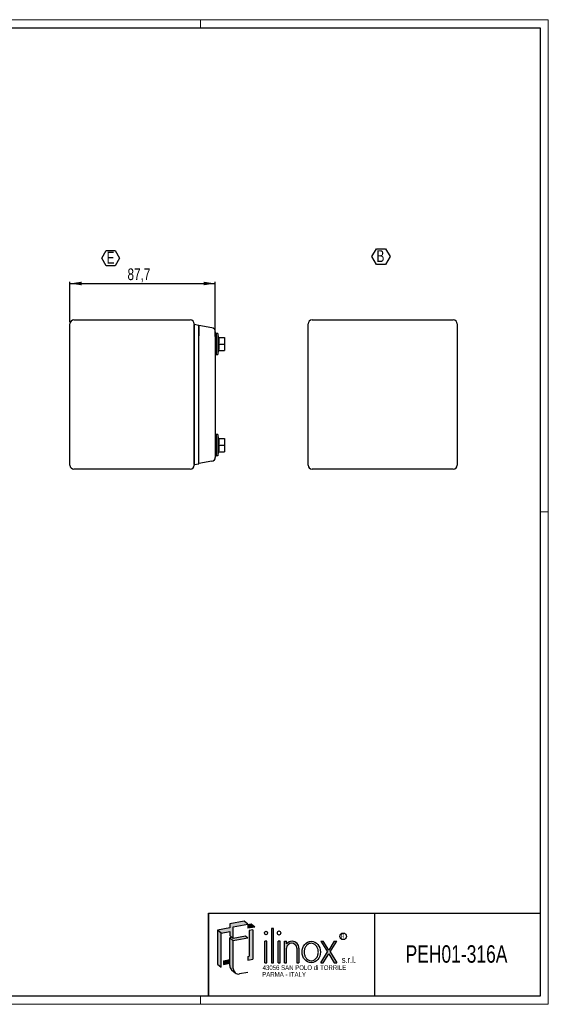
# Model space of a CAD drawing. Header units: millimetres. Extents: x 0 to 841, y 0 to 594.
# Tile 3 of 3: x 522 to 841, y 0 to 594. Entities that reach past the tile are written whole.
import ezdxf

# ---------------------------------------------------------------- set-up
doc = ezdxf.new("R2010")
doc.units = ezdxf.units.MM
doc.layers.add('SLD-0_0', color=7, linetype='Continuous')
doc.styles.add('SLDTEXTSTYLE0', font='TXT', dxfattribs={"width": 0.75})
doc.styles.add('SLDTEXTSTYLE1', font='TXT', dxfattribs={"width": 0.6328001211})
doc.styles.add('SLDTEXTSTYLE2', font='TXT', dxfattribs={"width": 0.8214676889})
doc.styles.add('SLDTEXTSTYLE3', font='TXT', dxfattribs={"width": 0.7720111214})
doc.styles.add('SLDTEXTSTYLE4', font='TXT', dxfattribs={"width": 0.7700328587})
doc.dimstyles.new('SLDDIMSTYLE2', dxfattribs={"dimtxt": 7.0555555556, "dimasz": 7.0555555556, "dimexe": 0, "dimexo": 0.0625, "dimgap": 1.7638888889, "dimtad": 1, "dimdec": 1, "dimrnd": 1e-09, "dimzin": 12, "dimdsep": 46, "dimtxsty": 'SLDTEXTSTYLE0', "dimsah": 1, "dimcen": 0.09, "dimadec": 0, "dimazin": 3, "dimtfac": 1, "dimtdec": 1, "dimtofl": 0, "dimtmove": 0, "dimatfit": 3, "dimfxl": 1, "dimfrac": 2, "dimtolj": 1, "dimtzin": 12, "dimarcsym": 0})

# ---------------------------------------------------------------- blocks, each defined once
blk = doc.blocks.new('_D_6')
at = {"layer": 'SLD-0_0'}
for p, q in [((552.3006238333, 411.3684085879), (552.3006238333, 435.7684085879)), ((552.3006238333, 434.7684085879), (640.0006238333, 434.7684085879)), ((640.0006238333, 402.8098382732), (640.0006238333, 435.7684085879))]:
    blk.add_line(p, q, dxfattribs=at)
for points in [[(552.3006238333, 434.7684085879), (559.3561793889, 433.6829385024), (559.3561793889, 435.8538786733)], [(640.0006238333, 434.7684085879), (632.9450682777, 435.8538786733), (632.9450682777, 433.6829385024)]]:
    blk.add_solid(points, dxfattribs=at)
at = {"layer": 'SLD-0_0', "insert": (587.0273981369, 443.863497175), "char_height": 7.0555555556, "attachment_point": 1, "style": 'SLDTEXTSTYLE0'}
blk.add_mtext('87,7', dxfattribs=at)
blk = doc.blocks.new('SW_NOTE_0_3')
at = {"layer": 'SLD-0_0', "color": 0}
for p, q in [((-2.8327902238, 5.4139997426), (-0.1711224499, 10.0241435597)), ((-0.1711224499, 10.0241435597), (5.1522130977, 10.0241435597)), ((5.1522130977, 10.0241435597), (7.8138808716, 5.4139997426)), ((-0.1711224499, 0.8038559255), (-2.8327902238, 5.4139997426)), ((5.1522130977, 0.8038559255), (-0.1711224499, 0.8038559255)), ((7.8138808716, 5.4139997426), (5.1522130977, 0.8038559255))]:
    blk.add_line(p, q, dxfattribs=at)
at = {"layer": 'SLD-0_0', "color": 0, "insert": (0, 9.208777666), "char_height": 7.14375, "attachment_point": 1, "style": 'SLDTEXTSTYLE0'}
blk.add_mtext('E', dxfattribs=at)
blk = doc.blocks.new('SW_NOTE_0_4')
at = {"layer": 'SLD-0_0', "color": 0}
for p, q in [((-2.8027585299, 5.3386802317), (-0.0571041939, 10.0942930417)), ((-0.0571041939, 10.0942930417), (5.4342044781, 10.0942930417)), ((5.4342044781, 10.0942930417), (8.179858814, 5.3386802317)), ((-0.0571041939, 0.5830674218), (-2.8027585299, 5.3386802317)), ((5.4342044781, 0.5830674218), (-0.0571041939, 0.5830674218)), ((8.179858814, 5.3386802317), (5.4342044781, 0.5830674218))]:
    blk.add_line(p, q, dxfattribs=at)
at = {"layer": 'SLD-0_0', "color": 0, "insert": (0, 9.208777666), "char_height": 7.14375, "attachment_point": 1, "style": 'SLDTEXTSTYLE0'}
blk.add_mtext('B', dxfattribs=at)

msp = doc.modelspace()

# ---------------------------------------------------------------- hatches: boundary and pattern name
at = {"linetype": 'Continuous'}
for points in [[(643.5623881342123, 42.93049448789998), (648.6876798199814, 43.83422169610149), (648.6876798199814, 41.49485084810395), (650.0699781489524, 40.33496483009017), (650.8381542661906, 39.69038853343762), (650.8381542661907, 46.70850107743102), (659.5927103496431, 48.25216551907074), (657.4422359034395, 50.05662783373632), (648.6876798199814, 48.51296339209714), (648.6876798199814, 46.01787067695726), (641.4119136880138, 44.73495680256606)], [(659.5927103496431, 45.75707280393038), (663.8360969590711, 46.50529635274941), (661.685622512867, 48.30975866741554), (659.5927103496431, 47.9407217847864)], [(641.4119136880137, 24.14849334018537), (643.5623881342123, 22.34403102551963), (643.5623881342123, 42.93049448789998), (641.4119136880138, 44.73495680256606)], [(662.6467847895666, 27.09661558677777), (662.6467847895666, 44.83252775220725), (660.4963103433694, 44.47994683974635), (660.4963103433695, 28.9010779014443), (659.5927103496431, 28.77953397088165), (659.5927103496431, 26.595884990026)], [(673.9151311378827, 24.96253889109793), (675.1325188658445, 24.96253889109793), (675.1325188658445, 45.730596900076), (673.9151311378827, 45.730596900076)], [(650.8381542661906, 39.69038853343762), (650.0699781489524, 40.33496483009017), (648.6876798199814, 40.09122833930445), (650.8381542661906, 38.2867660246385), (659.5927103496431, 39.83043046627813), (658.2104120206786, 40.99031648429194)], [(669.9707618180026, 24.96253889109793), (671.1881495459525, 24.96253889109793), (671.1881495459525, 37.95874071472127), (669.9707618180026, 37.95874071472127)], [(677.8595004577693, 24.96253889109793), (679.07688818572, 24.96253889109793), (679.07688818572, 37.95874071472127), (677.8595004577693, 37.95874071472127)], [(707.7788398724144, 31.47582477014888), (703.7079360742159, 24.96253889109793), (705.1789397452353, 24.96253889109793), (708.5143417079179, 30.29905077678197), (711.8497436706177, 24.96253889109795), (713.320747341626, 24.96253889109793), (709.2498435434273, 31.47582477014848), (713.3017656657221, 37.95874071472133), (711.8307619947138, 37.95874071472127), (708.5143417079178, 32.6525987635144), (705.1979214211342, 37.95874071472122), (703.7269177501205, 37.95874071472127)], [(644.9660106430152, 24.01680319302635), (648.6876798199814, 24.67303388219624), (648.6876798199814, 26.85668286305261), (644.9660106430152, 26.20045217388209)]]:
    msp.add_hatch(color=7, dxfattribs=at).paths.add_polyline_path(points, flags=0)
h = msp.add_hatch(color=7, dxfattribs=at)
edge = h.paths.add_edge_path(flags=0)
edge.add_arc((654.1132734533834, 21.44942304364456), 3.275119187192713, 180, 229.9999999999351, ccw=False)
edge.add_line((650.8381542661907, 21.44942304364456), (650.8381542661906, 38.2867660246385))
edge.add_line((650.8381542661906, 38.2867660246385), (648.6876798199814, 40.09122833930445))
edge.add_line((648.6876798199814, 40.09122833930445), (648.6876798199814, 26.85668286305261))
edge.add_line((648.6876798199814, 26.85668286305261), (648.6876798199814, 24.67303388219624))
edge.add_line((648.6876798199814, 24.67303388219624), (648.6876798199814, 23.2538853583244))
edge.add_arc((651.9627990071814, 23.2538853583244), 3.275119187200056, 180, 230.0000000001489)
edge.add_line((649.8575929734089, 20.74499850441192), (652.0080674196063, 18.94053618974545))
h = msp.add_hatch(color=7, dxfattribs=at)
edge = h.paths.add_edge_path(flags=0)
edge.add_arc((686.412551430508, 33.95314528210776), 4.005804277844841, 356.7216528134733, 449.8209872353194)
edge.add_arc((686.4113903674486, 33.58153046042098), 4.377420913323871, 89.82098723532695, 140.7560060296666)
edge.add_line((683.0212575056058, 36.35079264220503), (683.0212575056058, 37.95874071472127))
edge.add_line((683.0212575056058, 37.95874071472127), (681.8038697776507, 37.95874071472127))
edge.add_line((681.8038697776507, 37.95874071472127), (681.8038697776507, 24.96253889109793))
edge.add_line((681.8038697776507, 24.96253889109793), (683.0212575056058, 24.96253889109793))
edge.add_line((683.0212575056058, 24.96253889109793), (683.0212575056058, 33.72407548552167))
edge.add_arc((686.1078350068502, 33.65397965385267), 3.087373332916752, 1.3009571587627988, 178.6990428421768, ccw=False)
edge.add_line((689.1944125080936, 33.72407548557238), (689.1944125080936, 24.96253889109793))
edge.add_line((689.1944125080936, 24.96253889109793), (690.4118002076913, 24.96253889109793))
edge.add_line((690.4118002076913, 24.96253889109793), (690.4118002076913, 33.72406640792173))

# ---------------------------------------------------------------- linework, layer by layer
at = {"color": 7, "linetype": 'Continuous', "lineweight": 18}
for p, q in [((841.0034791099, 593.9186188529), (0.0034791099, 593.9186188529)), ((631.0034791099, 588.9186188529), (631.0034791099, 593.9186188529)), ((841.0034791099, -0.0813811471), (841.0034791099, 593.9186188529)), ((841.0034791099, 296.9186188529), (836.0034791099, 296.9186188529)), ((836.0034791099, 4.9186188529), (5.0034791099, 4.9186188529)), ((631.0034791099, 4.9186188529), (631.0034791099, -0.0813811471)), ((836.0034791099, 4.9186188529), (636.0034791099, 4.9186188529)), ((0.0034791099, -0.0813811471), (841.0034791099, -0.0813811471))]:
    msp.add_line(p, q, dxfattribs=at)
at = {"color": 7, "linetype": 'Continuous', "lineweight": 25}
for p, q in [((5.0034791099, 588.9186188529), (836.0034791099, 588.9186188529)), ((836.0034791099, 588.9186188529), (836.0034791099, 4.9186188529)), ((552.3006238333, 325.1684085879), (552.3006238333, 410.3684085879)), ((554.7006238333, 412.7684085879), (624.9006238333, 412.7684085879)), ((627.3006238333, 410.3684085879), (627.3006238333, 325.1684085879)), ((630.0009099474, 409.4761709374), (627.3009099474, 410.0292833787)), ((627.3009099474, 403.2234085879), (627.3009099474, 410.0292833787)), ((696.0400175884, 325.1684085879), (696.0400175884, 410.3684085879)), ((698.4400175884, 412.7684085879), (783.6400175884, 412.7684085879)), ((786.0400175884, 410.3684085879), (786.0400175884, 325.1684085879)), ((630.0006238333, 409.4434085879), (630.0006238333, 403.2234085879)), ((638.0173794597, 408.0298382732), (630.0006238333, 409.4434085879)), ((630.0009099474, 403.2234085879), (630.0009099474, 409.4761709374)), ((640.6006238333, 404.6684085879), (640.0006238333, 404.6684085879)), ((640.6006238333, 404.6684085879), (640.6006238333, 391.8684085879)), ((641.6006238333, 404.6184085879), (640.6006238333, 404.6184085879)), ((642.1990110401, 402.2684085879), (641.6006238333, 404.6684085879)), ((641.6006238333, 404.6684085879), (641.6006238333, 391.8684085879)), ((627.3009099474, 403.2684085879), (627.3006238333, 403.2684085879)), ((627.3009099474, 332.3134085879), (627.3009099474, 403.2234085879)), ((630.0009099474, 332.3134085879), (630.0009099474, 403.2234085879)), ((640.0006238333, 401.8098382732), (640.0006238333, 333.7269789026)), ((642.044726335, 402.2684085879), (645.6006238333, 402.2684085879)), ((642.044726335, 398.2684085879), (645.6006238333, 398.2684085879)), ((645.6006238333, 402.2684085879), (645.6006238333, 398.2684085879)), ((645.6006238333, 398.2684085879), (645.6006238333, 394.2684085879)), ((641.6006238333, 391.8684085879), (642.1990110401, 394.2684085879)), ((642.044726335, 394.2684085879), (645.6006238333, 394.2684085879)), ((627.3009099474, 386.878534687), (627.3006238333, 386.878534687)), ((640.0006238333, 391.8684085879), (640.6006238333, 391.8684085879)), ((640.6006238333, 391.9184085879), (641.6006238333, 391.9184085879)), ((627.3009099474, 348.6582824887), (627.3006238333, 348.6582824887)), ((640.6006238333, 343.6684085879), (640.0006238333, 343.6684085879)), ((640.6006238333, 343.6684085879), (640.6006238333, 330.8684085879)), ((641.6006238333, 343.6184085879), (640.6006238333, 343.6184085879)), ((642.1990110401, 341.2684085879), (641.6006238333, 343.6684085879)), ((641.6006238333, 343.6684085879), (641.6006238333, 330.8684085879)), ((642.044726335, 341.2684085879), (645.6006238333, 341.2684085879)), ((645.6006238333, 341.2684085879), (645.6006238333, 337.2684085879)), ((641.6006238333, 330.8684085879), (642.1990110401, 333.2684085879)), ((642.044726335, 337.2684085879), (645.6006238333, 337.2684085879)), ((642.044726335, 333.2684085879), (645.6006238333, 333.2684085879)), ((645.6006238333, 337.2684085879), (645.6006238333, 333.2684085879)), ((627.3006238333, 332.2684085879), (627.3009099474, 332.2684085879)), ((627.3009099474, 325.507533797), (627.3009099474, 332.3134085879)), ((630.0006238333, 326.0934085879), (630.0006238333, 332.3134085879)), ((638.0173794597, 327.5069789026), (630.0006238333, 326.0934085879)), ((630.0009099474, 326.0606462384), (630.0009099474, 332.3134085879)), ((640.0006238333, 330.8684085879), (640.6006238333, 330.8684085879)), ((640.6006238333, 330.9184085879), (641.6006238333, 330.9184085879)), ((624.9006238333, 322.7684085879), (554.7006238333, 322.7684085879)), ((627.3009099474, 325.507533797), (630.0009099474, 326.0606462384)), ((783.6400175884, 322.7684085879), (698.4400175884, 322.7684085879)), ((636.0034791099, 4.9186188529), (636.0034791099, 54.9186188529)), ((636.0034791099, 54.9186188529), (836.0034791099, 54.9186188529)), ((736.0034791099, 54.9186188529), (736.0034791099, 4.9186188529)), ((836.0034791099, 4.9186188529), (5.0034791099, 4.9186188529)), ((836.0034791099, 4.9186188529), (636.0034791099, 4.9186188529))]:
    msp.add_line(p, q, dxfattribs=at)
for centre, radius, start, end in [((554.7006238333, 410.3684085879), 2.399999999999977, 90, 180), ((624.9006238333, 410.3684085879), 2.399999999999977, 0, 90), ((698.4400175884, 410.3684085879), 2.400000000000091, 90, 180), ((783.6400175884, 410.3684085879), 2.400000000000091, 0, 90), ((637.6006238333, 405.666299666), 2.400000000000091, 0, 80), ((637.6006238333, 329.8705175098), 2.400000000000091, 280, 0), ((554.7006238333, 325.1684085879), 2.399999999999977, 180, 270), ((624.9006238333, 325.1684085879), 2.399999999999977, 270, 0), ((698.4400175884, 325.1684085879), 2.400000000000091, 180, 270), ((783.6400175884, 325.1684085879), 2.400000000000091, 270, 0)]:
    msp.add_arc(centre, radius, start, end, dxfattribs=at)
for points in [[(640.0006238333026, 405.6662996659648), (640.0006238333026, 405.6662996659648), (640.0006238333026, 405.640938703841), (640.0006238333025, 405.5401812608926), (640.0006238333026, 405.4655267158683), (640.0006238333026, 405.2717887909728), (640.0006238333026, 405.151586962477), (640.0006238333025, 404.868986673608), (640.0006238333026, 404.7093116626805), (640.0006238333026, 404.353943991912), (640.0006238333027, 404.155894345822), (640.0006238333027, 403.7375965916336), (640.0006238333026, 403.5165883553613), (640.0006238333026, 403.050823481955), (640.0006238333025, 402.8063871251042), (640.0006238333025, 402.3144311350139), (640.0006238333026, 402.0643101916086), (640.0006238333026, 401.809838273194)], [(640.0006238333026, 333.7269789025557), (640.0006238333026, 333.4725069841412), (640.0006238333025, 333.2223860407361), (640.0006238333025, 332.7304300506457), (640.0006238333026, 332.4859936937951), (640.0006238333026, 332.0202288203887), (640.0006238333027, 331.7992205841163), (640.0006238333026, 331.3809228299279), (640.0006238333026, 331.1828731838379), (640.0006238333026, 330.8275055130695), (640.0006238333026, 330.6678305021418), (640.0006238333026, 330.3852302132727), (640.0006238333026, 330.2650283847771), (640.0006238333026, 330.0712904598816), (640.0006238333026, 329.9966359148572), (640.0006238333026, 329.8958784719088), (640.0006238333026, 329.870517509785), (640.0006238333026, 329.870517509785)]]:
    msp.add_open_spline(points, degree=3, knots=[0, 0, 0, 0, 0.125, 0.125, 0.25, 0.25, 0.375, 0.375, 0.5, 0.5, 0.625, 0.625, 0.75, 0.75, 0.875, 0.875, 1, 1, 1, 1], dxfattribs=at)
for points in [[(642.044726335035, 402.2684085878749), (642.1406927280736, 401.6017419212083), (642.2573293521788, 400.2684085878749), (642.1406927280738, 398.9350752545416), (642.044726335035, 398.2684085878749)], [(642.044726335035, 398.2684085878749), (642.1406927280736, 397.6017419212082), (642.2573293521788, 396.2684085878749), (642.1406927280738, 394.9350752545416), (642.044726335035, 394.2684085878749)], [(642.044726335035, 341.2684085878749), (642.1406927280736, 340.6017419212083), (642.2573293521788, 339.2684085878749), (642.1406927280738, 337.9350752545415), (642.044726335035, 337.2684085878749)], [(642.044726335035, 337.2684085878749), (642.1406927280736, 336.6017419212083), (642.2573293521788, 335.2684085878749), (642.1406927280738, 333.9350752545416), (642.044726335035, 333.2684085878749)]]:
    msp.add_open_spline(points, degree=3, dxfattribs=at)
at = {"layer": 'SLD-0_0'}
for p, q in [((636.0034791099, 54.9186188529), (636.0034791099, 4.9186188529)), ((648.68767982, 43.8342216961), (648.68767982, 41.4948508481))]:
    msp.add_line(p, q, dxfattribs=at)
at = {"layer": 'SLD-0_0', "color": 7}
for p, q in [((657.4422359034, 50.0566278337), (648.68767982, 48.5129633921)), ((648.68767982, 48.5129633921), (648.68767982, 46.017870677)), ((650.8381542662, 46.7085010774), (659.5927103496, 48.2521655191)), ((659.5927103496, 48.2521655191), (657.4422359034, 50.0566278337)), ((661.6856225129, 48.3097586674), (659.5927103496, 47.9407217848)), ((659.5927103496, 47.9407217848), (659.5927103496, 45.7570728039)), ((663.8360969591, 46.5052963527), (661.6856225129, 48.3097586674)), ((648.68767982, 46.017870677), (641.411913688, 44.7349568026)), ((643.5623881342, 42.9304944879), (641.411913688, 44.7349568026)), ((641.411913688, 44.7349568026), (641.411913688, 24.1484933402)), ((643.5623881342, 42.9304944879), (648.68767982, 43.8342216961)), ((643.5623881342, 22.3440310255), (643.5623881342, 42.9304944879)), ((650.8381542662, 39.6903885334), (650.8381542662, 46.7085010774)), ((663.8360969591, 46.5052963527), (659.5927103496, 45.7570728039)), ((662.6467847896, 44.8325277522), (660.4963103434, 44.4799468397)), ((660.4963103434, 44.4799468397), (660.4963103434, 28.9010779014)), ((662.6467847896, 44.8325277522), (662.6467847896, 27.0966155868)), ((675.1325188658, 45.7305969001), (673.9151311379, 45.7305969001)), ((673.9151311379, 45.7305969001), (673.9151311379, 24.9625388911)), ((675.1325188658, 24.9625388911), (675.1325188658, 45.7305969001)), ((650.8381542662, 39.6903885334), (648.68767982, 41.4948508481)), ((650.069978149, 40.3349648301), (648.68767982, 40.0912283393)), ((650.8381542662, 38.2867660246), (648.68767982, 40.0912283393)), ((648.68767982, 23.2538853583), (648.68767982, 40.0912283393)), ((658.2104120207, 40.9903164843), (650.8381542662, 39.6903885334)), ((659.5927103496, 39.8304304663), (650.8381542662, 38.2867660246)), ((650.8381542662, 21.4494230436), (650.8381542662, 38.2867660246)), ((659.5927103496, 39.8304304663), (658.2104120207, 40.9903164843)), ((671.188149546, 37.9587407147), (669.970761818, 37.9587407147)), ((669.970761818, 24.9625388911), (669.970761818, 37.9587407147)), ((671.188149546, 24.9625388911), (671.188149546, 37.9587407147)), ((679.0768881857, 37.9587407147), (677.8595004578, 37.9587407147)), ((677.8595004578, 24.9625388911), (677.8595004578, 37.9587407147)), ((679.0768881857, 24.9625388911), (679.0768881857, 37.9587407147)), ((681.8038697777, 37.9587407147), (683.0212575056, 37.9587407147)), ((681.8038697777, 24.9625388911), (681.8038697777, 37.9587407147)), ((683.0212575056, 36.3507926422), (683.0212575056, 37.9587407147)), ((703.7269177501, 37.9587407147), (705.1979214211, 37.9587407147)), ((703.7269177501, 37.9587407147), (707.7788398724, 31.4758247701)), ((708.5143417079, 32.6525987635), (705.1979214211, 37.9587407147)), ((711.8307619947, 37.9587407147), (708.5143417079, 32.6525987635)), ((709.2498435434, 31.4758247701), (713.3017656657, 37.9587407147)), ((711.8307619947, 37.9587407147), (713.3017656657, 37.9587407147)), ((683.0212575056, 24.9625388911), (683.0212575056, 33.7240754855)), ((689.1944125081, 33.7240754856), (689.1944125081, 24.9625388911)), ((690.4118002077, 33.7240664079), (690.4118002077, 24.9625388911)), ((703.7079360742, 24.9625388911), (707.7788398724, 31.4758247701)), ((705.1789397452, 24.9625388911), (708.5143417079, 30.2990507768)), ((708.5143417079, 30.2990507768), (711.8497436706, 24.9625388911)), ((709.2498435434, 31.4758247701), (713.3207473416, 24.9625388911)), ((641.411913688, 24.1484933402), (643.5623881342, 22.3440310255)), ((644.966010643, 26.2004521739), (648.68767982, 26.8566828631)), ((644.966010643, 26.2004521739), (644.966010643, 24.016803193)), ((644.966010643, 24.016803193), (648.68767982, 24.6730338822)), ((659.5927103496, 28.7795339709), (660.4963103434, 28.9010779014)), ((659.5927103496, 28.7795339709), (659.5927103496, 26.59588499)), ((659.5927103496, 26.59588499), (662.6467847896, 27.0966155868)), ((669.970761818, 24.9625388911), (671.188149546, 24.9625388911)), ((673.9151311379, 24.9625388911), (675.1325188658, 24.9625388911)), ((677.8595004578, 24.9625388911), (679.0768881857, 24.9625388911)), ((681.8038697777, 24.9625388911), (683.0212575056, 24.9625388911)), ((689.1944125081, 24.9625388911), (690.4118002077, 24.9625388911)), ((703.7079360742, 24.9625388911), (705.1789397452, 24.9625388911)), ((711.8497436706, 24.9625388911), (713.3207473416, 24.9625388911)), ((649.8575929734, 20.7449985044), (652.0080674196, 18.9405361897)), ((659.5927103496, 19.0899524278), (654.6819919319, 18.2240602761))]:
    msp.add_line(p, q, dxfattribs=at)
msp.add_circle((717.1759450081, 40.925645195), 1.986733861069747, dxfattribs=at)
for centre, radius, start, end in [((686.4113903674, 33.5815304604), 4.377420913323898, 89.8209872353, 140.7560060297), ((686.1078350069, 33.6539796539), 3.087373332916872, 1.3009571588, 178.6990428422), ((686.4125514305, 33.9531452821), 4.005804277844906, 356.7216528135, 89.8209872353), ((651.9627990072, 23.2538853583), 3.275119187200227, 180, 230.0000000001), ((654.1132734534, 21.4494230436), 3.275119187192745, 180, 279.9999999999)]:
    msp.add_arc(centre, radius, start, end, dxfattribs=at)
for centre, major_axis, ratio in [((670.579455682, 42.9454298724), (0, 1.109731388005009), 0.8176290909), ((678.4681943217, 42.9454298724), (0, 1.233034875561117), 0.8176290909), ((697.9054482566, 31.4606398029), (0, 6.498100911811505), 0.8532216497)]:
    msp.add_ellipse(centre, major_axis=major_axis, ratio=ratio, dxfattribs=at)
for points, knots in [([(697.9054482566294, 36.71134071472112), (697.5165374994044, 36.71134071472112), (697.1274217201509, 36.64622045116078), (696.2555280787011, 36.34594498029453), (695.7794169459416, 36.06418698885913), (694.9273258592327, 35.29277647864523), (694.5525635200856, 34.80285215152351), (693.9741960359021, 33.67504274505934), (693.7713309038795, 33.03786908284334), (693.5781142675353, 31.71293355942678), (693.5879379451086, 31.02601168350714), (693.8185006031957, 29.71066903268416), (694.0390261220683, 29.0830880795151), (694.6473256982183, 27.98180101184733), (695.0342956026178, 27.50876645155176), (695.904003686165, 26.77432485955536), (696.3855503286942, 26.51250535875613), (697.3775501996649, 26.21258249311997), (697.8884643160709, 26.17319874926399), (698.3923604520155, 26.24407751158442)], [0, 0, 0, 0, 0.2858004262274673, 0.2858004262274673, 0.65770496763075, 0.65770496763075, 1.029609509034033, 1.029609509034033, 1.401514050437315, 1.401514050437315, 1.773418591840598, 1.773418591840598, 2.145323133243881, 2.145323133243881, 2.517227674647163, 2.517227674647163, 2.889132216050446, 2.889132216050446, 3.261036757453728, 3.261036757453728, 3.261036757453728, 3.261036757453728]), ([(698.3923604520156, 26.24407751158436), (698.9093532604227, 26.31679847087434), (699.4202556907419, 26.50645209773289), (700.36913885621, 27.11547107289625), (700.8060968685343, 27.53588705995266), (701.5272311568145, 28.56368245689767), (701.8102508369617, 29.17053129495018), (702.1635760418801, 30.47840188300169), (702.233486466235, 31.17847741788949), (702.1452384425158, 32.55623076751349), (701.9871654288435, 33.23295482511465), (701.4759306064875, 34.45303970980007), (701.1234333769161, 34.99551339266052), (700.2942693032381, 35.86997781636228), (699.818975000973, 36.20194556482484), (698.8616779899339, 36.61296792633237), (698.3832907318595, 36.7113407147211), (697.9054482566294, 36.71134071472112)], [3.261036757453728, 3.261036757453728, 3.261036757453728, 3.261036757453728, 3.642607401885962, 3.642607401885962, 4.024178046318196, 4.024178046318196, 4.405748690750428, 4.405748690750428, 4.787319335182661, 4.787319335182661, 5.168889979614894, 5.168889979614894, 5.550460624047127, 5.550460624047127, 5.93203126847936, 5.93203126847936, 6.283185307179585, 6.283185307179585, 6.283185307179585, 6.283185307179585])]:
    msp.add_open_spline(points, degree=3, knots=knots, dxfattribs=at)

# ---------------------------------------------------------------- block references
at = {"layer": 'SLD-0_0'}
for name, p in [('SW_NOTE_0_3', (574.3851545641, 444.6823944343)), ('SW_NOTE_0_4', (737.2890534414, 445.6535706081))]:
    msp.add_blockref(name, p, dxfattribs=at)

# ---------------------------------------------------------------- texts
for s, insert, char_height, attachment_point, style in [('R', (715.9212389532, 42.39308788), 2.6345355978, 1, 'SLDTEXTSTYLE1'), ('PEH01-316A', (785.5891477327, 35.5247841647), 10.5, 2, 'SLDTEXTSTYLE0'), ('s.r.l.', (716.3443093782, 28.7143891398), 3.78, 1, 'SLDTEXTSTYLE2'), ('43056 SAN POLO di TORRILE', (668.5766296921, 23.4490284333), 2.835, 1, 'SLDTEXTSTYLE4'), ('PARMA - ITALY', (668.3214796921, 19.3642191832), 2.835, 1, 'SLDTEXTSTYLE3')]:
    msp.add_mtext(s, dxfattribs=dict(at, insert=insert, char_height=char_height, attachment_point=attachment_point, style=style))

# ---------------------------------------------------------------- dimensions: what is measured, and where the dimension line sits
dim = msp.add_linear_dim(base=(640.0006238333, 434.7684085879), p1=(552.3006238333, 410.3684085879), p2=(640.0006238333, 401.8098382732), dimstyle='SLDDIMSTYLE2', dxfattribs=at)
dim.commit()
dim.dimension.update_dxf_attribs({"geometry": '_D_6', "text_midpoint": (596.1506238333, 434.7684085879), "dimtype": 160})

doc.saveas('drawing.dxf')
